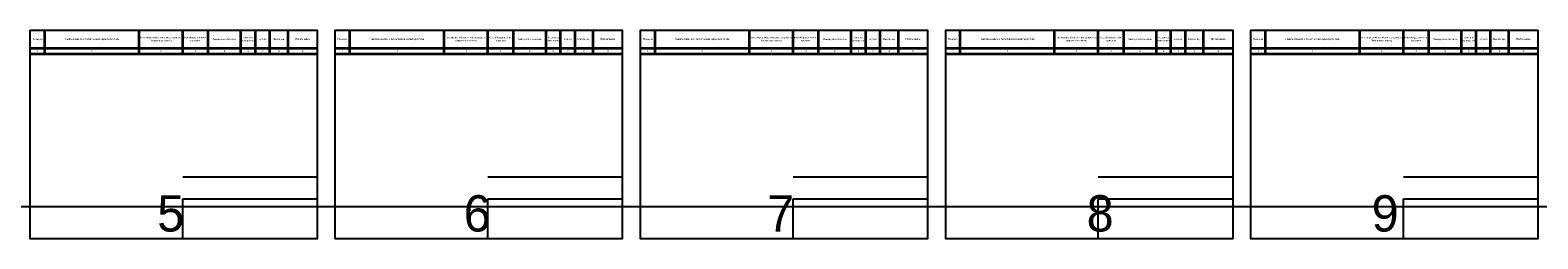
# Model space of a CAD drawing. Header units: millimetres. Extents: x -810 to 16775, y -61 to 287.
# Tile 4 of 6: x 1680 to 3755, y 0 to 287. Entities that reach past the tile are written whole.
import ezdxf

# ---------------------------------------------------------------- set-up
doc = ezdxf.new("R2010")
doc.units = ezdxf.units.MM
doc.layers.get('0').update_dxf_attribs({"linetype": 'CONTINUOUS'})
doc.layers.add('AK_Table', color=7, linetype='CONTINUOUS', lineweight=35)
doc.layers.add('UNPLOTTED', color=2, linetype='CONTINUOUS', plot=False)
doc.styles.add('Arial', font='arial.ttf')
doc.styles.get("Standard").update_dxf_attribs({"font": 'PTN57F.ttf'})

# ---------------------------------------------------------------- blocks, each defined once
blk = doc.blocks.new('*U49')
at = {"layer": 'UNPLOTTED'}
blk.add_line((0, 85), (-185, 85), dxfattribs=at)
for points in [[(0, 0), (-395, 0), (-395, 287), (0, 287)], [(-185, 55), (0, 55), (0, 0), (-185, 0)]]:
    blk.add_lwpolyline(points, close=True, dxfattribs=at)
blk = doc.blocks.new('Specification_Header')
for p, q in [((20, -33), (20, 0)), ((150, -33), (150, 0)), ((210, -33), (210, 0)), ((245, -33), (245, 0)), ((290, -33), (290, 0)), ((310, -33), (310, 0)), ((330, -33), (330, 0)), ((355, -33), (355, 0)), ((395, -25), (0, -25)), ((395, -33), (0, -33))]:
    blk.add_line(p, q)
at = {"char_height": 2.5, "attachment_point": 5, "style": 'Arial'}
for s, insert, width in [('Позиция', (10, -12.5), 20), ('Наименование и техническая характеристика', (85, -12.5), 130), ('Тип, марка,обозначение документа (опросного листа)', (180, -12.5), 60), ('Код оборудования,  изделия ', (227.5, -12.5), 35), ('Завод-изготовитель', (267.5, -12.5), 45), ('Единица измерения', (300, -12.5), 20), ('Кол-во', (320, -12.5), 20), ('Масса, ед.', (342, -12.5), 26), ('Примечание', (375, -12.5), 40), ('1', (10, -29), 20), ('2', (85, -29), 130), ('3', (180, -29), 60), ('{\\H0.98204x;4\\H1.0183x; }', (227.5, -29), 35), ('5', (267.5, -29), 45), ('6', (300, -29), 20), ('7', (320, -29), 20), ('8', (342.5, -29), 25), ('9', (375, -29), 40)]:
    blk.add_mtext(s, dxfattribs=dict(at, insert=insert, width=width))

msp = doc.modelspace()

# ---------------------------------------------------------------- linework, layer by layer
at = {"layer": 'UNPLOTTED', "ltscale": 10}
msp.add_xline((7535, 44.3), (1, 0), dxfattribs=at)

# ---------------------------------------------------------------- block references
at = {"layer": 'AK_Table'}
for p in [(1680, 287), (2100, 287), (2520, 287), (2940, 287), (3360, 287)]:
    msp.add_blockref('Specification_Header', p, dxfattribs=at)
at = {"layer": 'UNPLOTTED'}
for p in [(2075, 0), (2495, 0), (2915, 0), (3335, 0), (3755, 0)]:
    msp.add_blockref('*U49', p, dxfattribs=at)

# ---------------------------------------------------------------- texts
at = {"layer": 'UNPLOTTED', "color": 2, "ltscale": 10}
for s, p in [('5', (1854.9, 10)), ('6', (2276.7, 10)), ('7', (2694.2, 10)), ('8', (3134, 10)), ('9', (3526.3, 10))]:
    msp.add_text(s, height=50, dxfattribs=at).set_placement(p)

doc.saveas('drawing.dxf')
